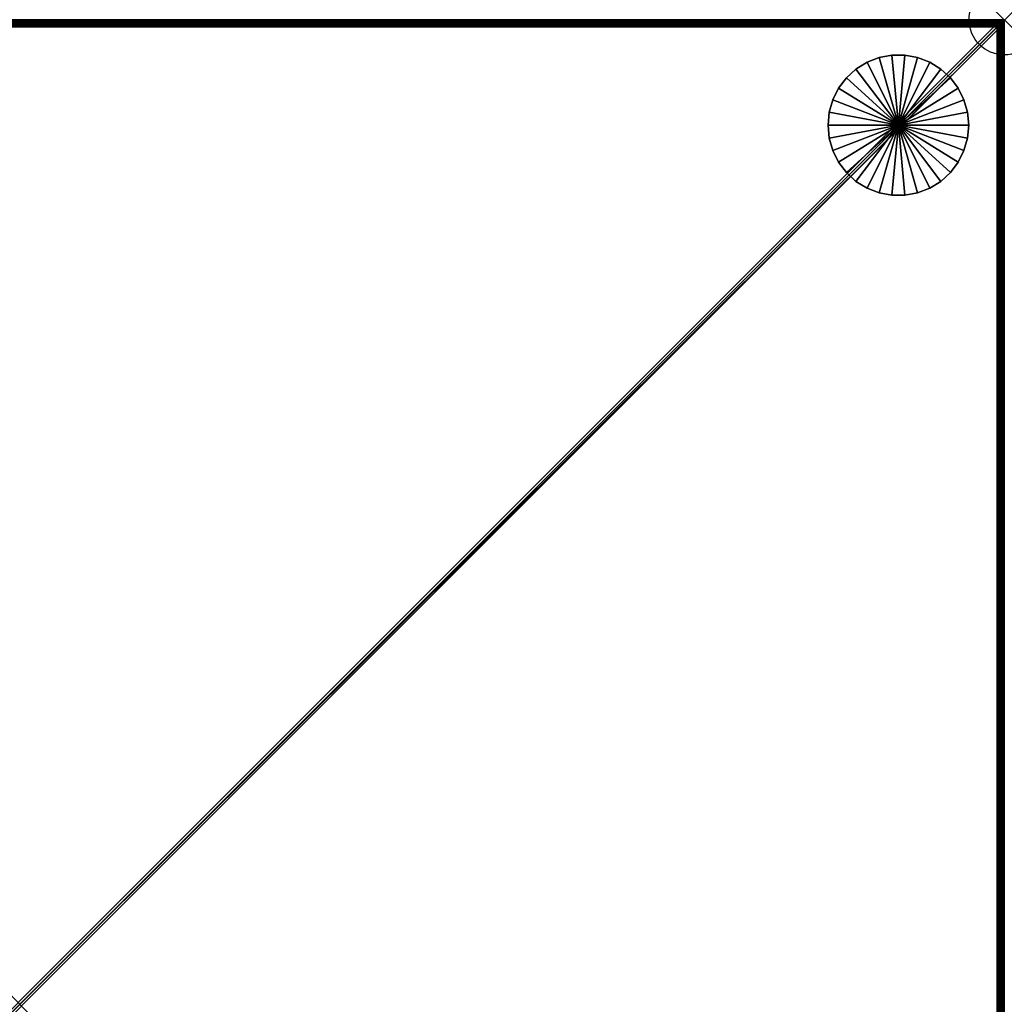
# Model space of a CAD drawing. Header units: inches. Extents: x 0 to 28, y -28 to 0.
# Tile 4 of 4: x 14 to 28, y -14 to 0. Entities that reach past the tile are written whole.
import ezdxf

# ---------------------------------------------------------------- set-up
doc = ezdxf.new("R2010")
doc.units = ezdxf.units.IN
doc.header["$MEASUREMENT"] = 0
doc.header["$PDMODE"] = 35
doc.header["$PDSIZE"] = 1
for name, color, linetype in [('A-FURN-3-NODE', 7, 'Continuous'), ('A-FURN-3-ST', 151, 'Continuous'), ('A-FURN-3-ST-LG', 252, 'Continuous')]:
    doc.layers.add(name, color=color, linetype=linetype)
doc.layers.add('A-FURN-3-ST-LM', color=7, linetype='Continuous', true_color=0xffbd7a)

msp = doc.modelspace()

# ---------------------------------------------------------------- linework, layer by layer
at = {"layer": 'A-FURN-3-NODE'}
msp.add_point((28, 0), dxfattribs=at)

# ---------------------------------------------------------------- meshes
at = {"layer": 'A-FURN-3-ST'}
mesh = msp.add_polyface(dxfattribs=at)
corners = [(28, -28, 13.5), (28, 0, 1.323), (28, -28, 1.323), (28, 0, 13.5), (0, -28, 13.5), (0, -28, 1.323), (0, 0, 13.5), (0, 0, 1.323)]
mesh.append_faces([[corners[k] for k in face] for face in [(0, 1, 3), (4, 2, 0), (6, 5, 4), (3, 7, 6), (5, 1, 2), (0, 6, 4)]], dxfattribs={"vtx0": -1})
mesh.append_faces([[corners[k] for k in face] for face in [(2, 1, 0), (5, 2, 4), (7, 5, 6), (1, 7, 3), (7, 1, 5), (3, 6, 0)]], dxfattribs={"vtx1": -1})
at = {"layer": 'A-FURN-3-ST-LG'}
mesh = msp.add_polyface(dxfattribs=at)
corners = [(26.494, -1.501, 0), (26.401, -0.505, 0), (26.586, -0.505, 0), (26.22, -0.539, 0), (26.048, -0.605, 0), (25.891, -0.702, 0), (25.755, -0.827, 0), (25.643, -0.974, 0), (25.561, -1.139, 0), (25.511, -1.317, 0), (26.401, -0.505, 0.3), (26.22, -0.539, 0.3), (26.048, -0.605, 0.3), (25.891, -0.702, 0.3), (26.586, -0.505, 0.3), (26.401, -0.505, 0.6), (26.22, -0.539, 0.6), (26.048, -0.605, 0.6), (25.891, -0.702, 0.6), (26.586, -0.505, 0.6), (26.401, -0.505, 0.9), (26.22, -0.539, 0.9), (26.048, -0.605, 0.9), (25.891, -0.702, 0.9), (26.586, -0.505, 0.9), (26.401, -0.505, 1.2), (26.22, -0.539, 1.2), (26.048, -0.605, 1.2), (25.891, -0.702, 1.2), (26.586, -0.505, 1.2), (26.401, -0.505, 1.5), (26.22, -0.539, 1.5), (26.048, -0.605, 1.5), (25.891, -0.702, 1.5), (25.755, -0.827, 1.5), (26.494, -1.501, 1.5), (25.643, -0.974, 1.5), (25.561, -1.139, 1.5), (25.511, -1.317, 1.5)]
mesh.append_faces([[corners[k] for k in face] for face in [(1, 11, 10), (3, 12, 11), (4, 13, 12), (10, 16, 15), (11, 17, 16), (12, 18, 17), (15, 21, 20), (16, 22, 21), (17, 23, 22), (20, 26, 25), (21, 27, 26), (22, 28, 27), (25, 31, 30), (26, 32, 31), (27, 33, 32), (28, 34, 33)]], dxfattribs={"vtx0": -1})
mesh.append_faces([[corners[k] for k in face] for face in [(0, 1, 2), (0, 3, 1), (0, 4, 3), (0, 5, 4), (0, 6, 5), (0, 7, 6), (0, 8, 7), (0, 9, 8), (35, 30, 31), (35, 31, 32), (35, 32, 33), (35, 33, 34), (35, 34, 36), (35, 36, 37), (35, 37, 38)]], dxfattribs={"vtx0": -1, "vtx2": -1})
mesh.append_faces([[corners[k] for k in face] for face in [(2, 1, 10), (1, 3, 11), (3, 4, 12), (4, 5, 13), (14, 10, 15), (10, 11, 16), (11, 12, 17), (12, 13, 18), (19, 15, 20), (15, 16, 21), (16, 17, 22), (17, 18, 23), (24, 20, 25), (20, 21, 26), (21, 22, 27), (22, 23, 28), (29, 25, 30), (25, 26, 31), (26, 27, 32), (27, 28, 33)]], dxfattribs={"vtx2": -1})
mesh = msp.add_polyface(dxfattribs=at)
corners = [(26.494, -1.501, 0), (27.426, -1.139, 0), (27.477, -1.317, 0), (27.344, -0.974, 0), (27.233, -0.827, 0), (27.096, -0.702, 0), (26.939, -0.605, 0), (26.767, -0.539, 0), (26.586, -0.505, 0), (27.096, -0.702, 0.3), (26.939, -0.605, 0.3), (26.767, -0.539, 0.3), (26.586, -0.505, 0.3), (26.401, -0.505, 0.3), (26.939, -0.605, 0.6), (27.096, -0.702, 0.6), (26.767, -0.539, 0.6), (26.586, -0.505, 0.6), (26.401, -0.505, 0.6), (26.939, -0.605, 0.9), (27.096, -0.702, 0.9), (26.767, -0.539, 0.9), (26.586, -0.505, 0.9), (26.401, -0.505, 0.9), (26.939, -0.605, 1.2), (27.096, -0.702, 1.2), (26.767, -0.539, 1.2), (26.586, -0.505, 1.2), (26.401, -0.505, 1.2), (26.939, -0.605, 1.5), (27.096, -0.702, 1.5), (26.767, -0.539, 1.5), (26.586, -0.505, 1.5), (26.401, -0.505, 1.5), (26.494, -1.501, 1.5), (27.477, -1.317, 1.5), (27.426, -1.139, 1.5), (27.344, -0.974, 1.5), (27.233, -0.827, 1.5)]
mesh.append_faces([[corners[k] for k in face] for face in [(5, 10, 9), (6, 11, 10), (7, 12, 11), (8, 13, 12), (9, 14, 15), (10, 16, 14), (11, 17, 16), (12, 18, 17), (15, 19, 20), (14, 21, 19), (16, 22, 21), (17, 23, 22), (20, 24, 25), (19, 26, 24), (21, 27, 26), (22, 28, 27), (25, 29, 30), (24, 31, 29), (26, 32, 31), (27, 33, 32)]], dxfattribs={"vtx0": -1})
mesh.append_faces([[corners[k] for k in face] for face in [(0, 1, 2), (0, 3, 1), (0, 4, 3), (0, 5, 4), (0, 6, 5), (0, 7, 6), (0, 8, 7), (34, 35, 36), (34, 36, 37), (34, 37, 38), (34, 38, 30), (34, 30, 29), (34, 29, 31), (34, 31, 32), (34, 32, 33)]], dxfattribs={"vtx0": -1, "vtx2": -1})
mesh.append_faces([[corners[k] for k in face] for face in [(4, 5, 9), (5, 6, 10), (6, 7, 11), (7, 8, 12), (9, 10, 14), (10, 11, 16), (11, 12, 17), (15, 14, 19), (14, 16, 21), (16, 17, 22), (20, 19, 24), (19, 21, 26), (21, 22, 27), (25, 24, 29), (24, 26, 31), (26, 27, 32)]], dxfattribs={"vtx2": -1})
mesh = msp.add_polyface(dxfattribs=at)
corners = [(26.494, -1.501, 0), (25.494, -1.501, 0), (25.511, -1.317, 0), (25.891, -0.702, 0), (25.755, -0.827, 0.3), (25.891, -0.702, 0.3), (25.755, -0.827, 0), (25.643, -0.974, 0.3), (25.643, -0.974, 0), (25.561, -1.139, 0.3), (25.561, -1.139, 0), (25.511, -1.317, 0.3), (25.494, -1.501, 0.3), (25.755, -0.827, 0.6), (25.891, -0.702, 0.6), (25.643, -0.974, 0.6), (25.561, -1.139, 0.6), (25.511, -1.317, 0.6), (25.494, -1.501, 0.6), (25.755, -0.827, 0.9), (25.891, -0.702, 0.9), (25.643, -0.974, 0.9), (25.561, -1.139, 0.9), (25.511, -1.317, 0.9), (25.494, -1.501, 0.9), (25.755, -0.827, 1.2), (25.891, -0.702, 1.2), (25.643, -0.974, 1.2), (25.561, -1.139, 1.2), (25.511, -1.317, 1.2), (25.494, -1.501, 1.2), (25.755, -0.827, 1.5), (25.643, -0.974, 1.5), (25.561, -1.139, 1.5), (25.511, -1.317, 1.5), (25.494, -1.501, 1.5), (26.494, -1.501, 1.5)]
mesh.append_faces([[corners[k] for k in face] for face in [(3, 4, 5), (6, 7, 4), (8, 9, 7), (10, 11, 9), (2, 12, 11), (5, 13, 14), (4, 15, 13), (7, 16, 15), (9, 17, 16), (11, 18, 17), (14, 19, 20), (13, 21, 19), (15, 22, 21), (16, 23, 22), (17, 24, 23), (20, 25, 26), (19, 27, 25), (21, 28, 27), (22, 29, 28), (23, 30, 29), (25, 32, 31), (27, 33, 32), (28, 34, 33), (29, 35, 34)]], dxfattribs={"vtx0": -1})
mesh.append_faces([[corners[k] for k in face] for face in [(0, 1, 2), (36, 34, 35)]], dxfattribs={"vtx0": -1, "vtx2": -1})
mesh.append_faces([[corners[k] for k in face] for face in [(3, 6, 4), (6, 8, 7), (8, 10, 9), (10, 2, 11), (2, 1, 12), (5, 4, 13), (4, 7, 15), (7, 9, 16), (9, 11, 17), (11, 12, 18), (14, 13, 19), (13, 15, 21), (15, 16, 22), (16, 17, 23), (17, 18, 24), (20, 19, 25), (19, 21, 27), (21, 22, 28), (22, 23, 29), (23, 24, 30), (26, 25, 31), (25, 27, 32), (27, 28, 33), (28, 29, 34), (29, 30, 35)]], dxfattribs={"vtx2": -1})
mesh = msp.add_polyface(dxfattribs=at)
corners = [(26.494, -1.501, 0), (27.477, -1.317, 0), (27.494, -1.501, 0), (27.477, -1.317, 0.3), (27.494, -1.501, 0.3), (27.426, -1.139, 0.3), (27.426, -1.139, 0), (27.344, -0.974, 0.3), (27.344, -0.974, 0), (27.233, -0.827, 0.3), (27.233, -0.827, 0), (27.096, -0.702, 0.3), (27.477, -1.317, 0.6), (27.494, -1.501, 0.6), (27.426, -1.139, 0.6), (27.344, -0.974, 0.6), (27.233, -0.827, 0.6), (27.096, -0.702, 0.6), (27.477, -1.317, 0.9), (27.494, -1.501, 0.9), (27.426, -1.139, 0.9), (27.344, -0.974, 0.9), (27.233, -0.827, 0.9), (27.096, -0.702, 0.9), (27.477, -1.317, 1.2), (27.494, -1.501, 1.2), (27.426, -1.139, 1.2), (27.344, -0.974, 1.2), (27.233, -0.827, 1.2), (27.096, -0.702, 1.2), (27.477, -1.317, 1.5), (27.494, -1.501, 1.5), (27.426, -1.139, 1.5), (27.344, -0.974, 1.5), (27.233, -0.827, 1.5), (27.096, -0.702, 1.5), (26.494, -1.501, 1.5)]
mesh.append_faces([[corners[k] for k in face] for face in [(2, 3, 4), (1, 5, 3), (6, 7, 5), (8, 9, 7), (10, 11, 9), (4, 12, 13), (3, 14, 12), (5, 15, 14), (7, 16, 15), (9, 17, 16), (13, 18, 19), (12, 20, 18), (14, 21, 20), (15, 22, 21), (16, 23, 22), (19, 24, 25), (18, 26, 24), (20, 27, 26), (21, 28, 27), (22, 29, 28), (25, 30, 31), (24, 32, 30), (26, 33, 32), (27, 34, 33), (28, 35, 34)]], dxfattribs={"vtx0": -1})
mesh.append_faces([[corners[k] for k in face] for face in [(0, 1, 2), (36, 31, 30)]], dxfattribs={"vtx0": -1, "vtx2": -1})
mesh.append_faces([[corners[k] for k in face] for face in [(2, 1, 3), (1, 6, 5), (6, 8, 7), (8, 10, 9), (4, 3, 12), (3, 5, 14), (5, 7, 15), (7, 9, 16), (9, 11, 17), (13, 12, 18), (12, 14, 20), (14, 15, 21), (15, 16, 22), (16, 17, 23), (19, 18, 24), (18, 20, 26), (20, 21, 27), (21, 22, 28), (22, 23, 29), (25, 24, 30), (24, 26, 32), (26, 27, 33), (27, 28, 34), (28, 29, 35)]], dxfattribs={"vtx2": -1})
mesh = msp.add_polyface(dxfattribs=at)
corners = [(26.494, -1.501, 0), (25.511, -1.684, 0), (25.494, -1.501, 0), (25.511, -1.684, 0.3), (25.494, -1.501, 0.3), (25.561, -1.862, 0.3), (25.561, -1.862, 0), (25.643, -2.027, 0.3), (25.643, -2.027, 0), (25.755, -2.174, 0.3), (25.755, -2.174, 0), (25.891, -2.299, 0.3), (25.891, -2.299, 0), (25.511, -1.684, 0.6), (25.494, -1.501, 0.6), (25.561, -1.862, 0.6), (25.643, -2.027, 0.6), (25.755, -2.174, 0.6), (25.891, -2.299, 0.6), (25.511, -1.684, 0.9), (25.494, -1.501, 0.9), (25.561, -1.862, 0.9), (25.643, -2.027, 0.9), (25.755, -2.174, 0.9), (25.891, -2.299, 0.9), (25.511, -1.684, 1.2), (25.494, -1.501, 1.2), (25.561, -1.862, 1.2), (25.643, -2.027, 1.2), (25.755, -2.174, 1.2), (25.891, -2.299, 1.2), (25.511, -1.684, 1.5), (25.494, -1.501, 1.5), (25.561, -1.862, 1.5), (25.643, -2.027, 1.5), (25.755, -2.174, 1.5), (25.891, -2.299, 1.5), (26.494, -1.501, 1.5)]
mesh.append_faces([[corners[k] for k in face] for face in [(2, 3, 4), (1, 5, 3), (6, 7, 5), (8, 9, 7), (10, 11, 9), (4, 13, 14), (3, 15, 13), (5, 16, 15), (7, 17, 16), (9, 18, 17), (14, 19, 20), (13, 21, 19), (15, 22, 21), (16, 23, 22), (17, 24, 23), (20, 25, 26), (19, 27, 25), (21, 28, 27), (22, 29, 28), (23, 30, 29), (26, 31, 32), (25, 33, 31), (27, 34, 33), (28, 35, 34), (29, 36, 35)]], dxfattribs={"vtx0": -1})
mesh.append_faces([[corners[k] for k in face] for face in [(0, 1, 2), (37, 32, 31)]], dxfattribs={"vtx0": -1, "vtx2": -1})
mesh.append_faces([[corners[k] for k in face] for face in [(2, 1, 3), (1, 6, 5), (6, 8, 7), (8, 10, 9), (10, 12, 11), (4, 3, 13), (3, 5, 15), (5, 7, 16), (7, 9, 17), (9, 11, 18), (14, 13, 19), (13, 15, 21), (15, 16, 22), (16, 17, 23), (17, 18, 24), (20, 19, 25), (19, 21, 27), (21, 22, 28), (22, 23, 29), (23, 24, 30), (26, 25, 31), (25, 27, 33), (27, 28, 34), (28, 29, 35)]], dxfattribs={"vtx2": -1})
mesh = msp.add_polyface(dxfattribs=at)
corners = [(26.494, -1.501, 0), (25.561, -1.862, 0), (25.511, -1.684, 0), (25.643, -2.027, 0), (25.755, -2.174, 0), (25.891, -2.299, 0), (26.048, -2.396, 0), (26.22, -2.462, 0), (26.401, -2.496, 0), (26.586, -2.496, 0), (26.048, -2.396, 0.3), (25.891, -2.299, 0.3), (26.22, -2.462, 0.3), (26.401, -2.496, 0.3), (26.586, -2.496, 0.3), (26.048, -2.396, 0.6), (25.891, -2.299, 0.6), (26.22, -2.462, 0.6), (26.401, -2.496, 0.6), (26.586, -2.496, 0.6), (26.048, -2.396, 0.9), (25.891, -2.299, 0.9), (26.22, -2.462, 0.9), (26.401, -2.496, 0.9), (26.586, -2.496, 0.9), (26.048, -2.396, 1.2), (25.891, -2.299, 1.2), (26.22, -2.462, 1.2), (26.401, -2.496, 1.2), (26.586, -2.496, 1.2), (25.755, -2.174, 1.2), (25.891, -2.299, 1.5), (26.048, -2.396, 1.5), (26.22, -2.462, 1.5), (26.401, -2.496, 1.5), (26.586, -2.496, 1.5), (26.494, -1.501, 1.5), (25.511, -1.684, 1.5), (25.561, -1.862, 1.5), (25.643, -2.027, 1.5), (25.755, -2.174, 1.5)]
mesh.append_faces([[corners[k] for k in face] for face in [(5, 10, 11), (6, 12, 10), (7, 13, 12), (8, 14, 13), (11, 15, 16), (10, 17, 15), (12, 18, 17), (13, 19, 18), (16, 20, 21), (15, 22, 20), (17, 23, 22), (18, 24, 23), (21, 25, 26), (20, 27, 25), (22, 28, 27), (23, 29, 28), (26, 32, 31), (25, 33, 32), (27, 34, 33), (28, 35, 34)]], dxfattribs={"vtx0": -1})
mesh.append_faces([[corners[k] for k in face] for face in [(0, 1, 2), (0, 3, 1), (0, 4, 3), (0, 5, 4), (0, 6, 5), (0, 7, 6), (0, 8, 7), (0, 9, 8), (36, 37, 38), (36, 38, 39), (36, 39, 40), (36, 40, 31), (36, 31, 32), (36, 32, 33), (36, 33, 34)]], dxfattribs={"vtx0": -1, "vtx2": -1})
mesh.append_faces([[corners[k] for k in face] for face in [(5, 6, 10), (6, 7, 12), (7, 8, 13), (11, 10, 15), (10, 12, 17), (12, 13, 18), (16, 15, 20), (15, 17, 22), (17, 18, 23), (21, 20, 25), (20, 22, 27), (22, 23, 28), (30, 26, 31), (26, 25, 32), (25, 27, 33), (27, 28, 34)]], dxfattribs={"vtx2": -1})
mesh = msp.add_polyface(dxfattribs=at)
corners = [(26.494, -1.501, 0), (26.767, -2.462, 0), (26.586, -2.496, 0), (26.939, -2.396, 0), (27.096, -2.299, 0), (27.233, -2.174, 0), (27.344, -2.027, 0), (27.426, -1.862, 0), (27.477, -1.684, 0), (26.401, -2.496, 0), (26.586, -2.496, 0.3), (26.767, -2.462, 0.3), (26.939, -2.396, 0.3), (27.096, -2.299, 0.3), (27.233, -2.174, 0.3), (26.401, -2.496, 0.3), (26.586, -2.496, 0.6), (26.767, -2.462, 0.6), (26.939, -2.396, 0.6), (27.096, -2.299, 0.6), (26.401, -2.496, 0.6), (26.586, -2.496, 0.9), (26.767, -2.462, 0.9), (26.939, -2.396, 0.9), (27.096, -2.299, 0.9), (26.401, -2.496, 0.9), (26.586, -2.496, 1.2), (26.767, -2.462, 1.2), (26.939, -2.396, 1.2), (27.096, -2.299, 1.2), (26.401, -2.496, 1.2), (26.586, -2.496, 1.5), (26.767, -2.462, 1.5), (26.939, -2.396, 1.5), (27.096, -2.299, 1.5), (26.494, -1.501, 1.5), (26.401, -2.496, 1.5), (27.233, -2.174, 1.5), (27.344, -2.027, 1.5), (27.426, -1.862, 1.5), (27.477, -1.684, 1.5)]
mesh.append_faces([[corners[k] for k in face] for face in [(2, 11, 10), (1, 12, 11), (3, 13, 12), (4, 14, 13), (10, 17, 16), (11, 18, 17), (12, 19, 18), (16, 22, 21), (17, 23, 22), (18, 24, 23), (21, 27, 26), (22, 28, 27), (23, 29, 28), (26, 32, 31), (27, 33, 32), (28, 34, 33)]], dxfattribs={"vtx0": -1})
mesh.append_faces([[corners[k] for k in face] for face in [(0, 1, 2), (0, 3, 1), (0, 4, 3), (0, 5, 4), (0, 6, 5), (0, 7, 6), (0, 8, 7), (35, 36, 31), (35, 31, 32), (35, 32, 33), (35, 33, 34), (35, 34, 37), (35, 37, 38), (35, 38, 39), (35, 39, 40)]], dxfattribs={"vtx0": -1, "vtx2": -1})
mesh.append_faces([[corners[k] for k in face] for face in [(9, 2, 10), (2, 1, 11), (1, 3, 12), (3, 4, 13), (15, 10, 16), (10, 11, 17), (11, 12, 18), (12, 13, 19), (20, 16, 21), (16, 17, 22), (17, 18, 23), (18, 19, 24), (25, 21, 26), (21, 22, 27), (22, 23, 28), (23, 24, 29), (30, 26, 31), (26, 27, 32), (27, 28, 33), (28, 29, 34)]], dxfattribs={"vtx2": -1})
mesh = msp.add_polyface(dxfattribs=at)
corners = [(26.494, -1.501, 0), (27.494, -1.501, 0), (27.477, -1.684, 0), (27.096, -2.299, 0), (27.233, -2.174, 0), (27.233, -2.174, 0.3), (27.344, -2.027, 0.3), (27.344, -2.027, 0), (27.426, -1.862, 0.3), (27.426, -1.862, 0), (27.477, -1.684, 0.3), (27.494, -1.501, 0.3), (27.096, -2.299, 0.3), (27.233, -2.174, 0.6), (27.096, -2.299, 0.6), (27.344, -2.027, 0.6), (27.426, -1.862, 0.6), (27.477, -1.684, 0.6), (27.494, -1.501, 0.6), (27.233, -2.174, 0.9), (27.096, -2.299, 0.9), (27.344, -2.027, 0.9), (27.426, -1.862, 0.9), (27.477, -1.684, 0.9), (27.494, -1.501, 0.9), (27.233, -2.174, 1.2), (27.096, -2.299, 1.2), (27.344, -2.027, 1.2), (27.426, -1.862, 1.2), (27.477, -1.684, 1.2), (27.494, -1.501, 1.2), (27.233, -2.174, 1.5), (27.096, -2.299, 1.5), (27.344, -2.027, 1.5), (27.426, -1.862, 1.5), (27.477, -1.684, 1.5), (27.494, -1.501, 1.5), (26.494, -1.501, 1.5)]
mesh.append_faces([[corners[k] for k in face] for face in [(4, 6, 5), (7, 8, 6), (9, 10, 8), (2, 11, 10), (12, 13, 14), (5, 15, 13), (6, 16, 15), (8, 17, 16), (10, 18, 17), (14, 19, 20), (13, 21, 19), (15, 22, 21), (16, 23, 22), (17, 24, 23), (20, 25, 26), (19, 27, 25), (21, 28, 27), (22, 29, 28), (23, 30, 29), (26, 31, 32), (25, 33, 31), (27, 34, 33), (28, 35, 34), (29, 36, 35)]], dxfattribs={"vtx0": -1})
mesh.append_faces([[corners[k] for k in face] for face in [(0, 1, 2), (37, 35, 36)]], dxfattribs={"vtx0": -1, "vtx2": -1})
mesh.append_faces([[corners[k] for k in face] for face in [(3, 4, 5), (4, 7, 6), (7, 9, 8), (9, 2, 10), (2, 1, 11), (12, 5, 13), (5, 6, 15), (6, 8, 16), (8, 10, 17), (10, 11, 18), (14, 13, 19), (13, 15, 21), (15, 16, 22), (16, 17, 23), (17, 18, 24), (20, 19, 25), (19, 21, 27), (21, 22, 28), (22, 23, 29), (23, 24, 30), (26, 25, 31), (25, 27, 33), (27, 28, 34), (28, 29, 35), (29, 30, 36)]], dxfattribs={"vtx2": -1})
at = {"layer": 'A-FURN-3-ST-LM'}
mesh = msp.add_polyface(dxfattribs=at)
corners = [(0.072, -0.044, 13.983), (0.059, -0.042, 13.98), (0.078, -0.068, 13.994), (0.081, -0.062, 13.992), (0.09, -0.08, 13.998), (0.1, -0.1, 14), (0.04, -0.04, 13.971), (0.061, -0.058, 13.988), (0.08, -0.08, 13.997), (0.008, -0.036, 13.931), (0.002, -0.037, 13.9), (0.002, -0.051, 13.92), (0, -0.05, 13.9), (0.008, -0.054, 13.938), (0.024, -0.045, 13.961), (0.017, -0.058, 13.956), (0.029, -0.065, 13.971), (0.05, -0.063, 13.985), (0.044, -0.072, 13.983), (0.062, -0.081, 13.992), (0.075, -0.083, 13.997), (0.08, -0.09, 13.998), (0.002, -0.037, 13.5), (0, -0.05, 13.5), (27.95, 0, 13.5), (0, -27.95, 13.5), (27.928, -0.044, 13.983), (27.919, -0.062, 13.992), (27.9, -0.1, 14), (0.08, -27.91, 13.998), (0.062, -27.919, 13.992), (0.029, -27.935, 13.971), (0.017, -27.942, 13.956), (0.008, -27.946, 13.938), (0, -27.95, 13.9)]
mesh.append_faces([[corners[k] for k in face] for face in [(0, 1, 2), (0, 2, 3), (3, 2, 4), (4, 2, 5), (1, 6, 7), (1, 7, 2), (2, 7, 8), (2, 8, 5), (9, 10, 11), (11, 10, 12), (11, 13, 9), (9, 13, 14), (13, 15, 14), (14, 15, 16), (14, 16, 17), (17, 16, 18), (17, 18, 19), (17, 19, 20), (20, 19, 21), (20, 21, 5), (20, 5, 8), (7, 6, 17), (17, 6, 14), (8, 7, 17), (20, 8, 17), (10, 22, 12), (12, 22, 23), (26, 0, 3), (27, 3, 4), (28, 4, 5), (23, 25, 12), (29, 5, 21), (29, 21, 19), (30, 19, 18), (31, 18, 16), (32, 16, 15), (32, 15, 13), (33, 13, 11), (34, 11, 12)]])
mesh.append_faces([[corners[k] for k in face] for face in [(23, 24, 25)]], dxfattribs={"vtx0": -1, "vtx1": -1})
mesh = msp.add_polyface(dxfattribs=at)
corners = [(0.05, 0, 13.9), (0.037, -0.002, 13.9), (0.051, -0.002, 13.92), (0.035, -0.008, 13.93), (0.054, -0.008, 13.938), (0.044, -0.022, 13.958), (0.058, -0.017, 13.956), (0.065, -0.029, 13.971), (0.059, -0.042, 13.98), (0.072, -0.044, 13.983), (0.025, -0.007, 13.9), (0.021, -0.021, 13.939), (0.04, -0.04, 13.971), (0.015, -0.015, 13.9), (0.007, -0.025, 13.9), (0.008, -0.036, 13.931), (0.002, -0.037, 13.9), (0.024, -0.045, 13.961), (0.05, 0, 13.5), (0.037, -0.002, 13.5), (0.025, -0.007, 13.5), (0.015, -0.015, 13.5), (0.007, -0.025, 13.5), (0.002, -0.037, 13.5), (0, -0.05, 13.5), (27.95, 0, 13.5), (27.95, 0, 13.9), (27.949, -0.002, 13.92), (27.946, -0.008, 13.938), (27.935, -0.029, 13.971), (27.928, -0.044, 13.983)]
mesh.append_faces([[corners[k] for k in face] for face in [(0, 1, 2), (2, 1, 3), (2, 3, 4), (4, 3, 5), (4, 5, 6), (6, 5, 7), (7, 5, 8), (7, 8, 9), (1, 10, 3), (3, 10, 11), (3, 11, 5), (5, 11, 12), (5, 12, 8), (10, 13, 11), (11, 13, 14), (11, 14, 15), (15, 14, 16), (15, 17, 11), (11, 17, 12), (0, 18, 1), (1, 18, 19), (1, 19, 10), (10, 19, 20), (10, 20, 13), (13, 20, 21), (13, 21, 14), (14, 21, 22), (14, 22, 16), (16, 22, 23), (0, 26, 18), (27, 0, 2), (27, 2, 4), (28, 4, 6), (29, 6, 7), (30, 7, 9)]])
mesh.append_faces([[corners[k] for k in face] for face in [(23, 18, 24)]], dxfattribs={"vtx0": -1, "vtx1": -1})
mesh.append_faces([[corners[k] for k in face] for face in [(24, 18, 25), (18, 22, 21), (18, 21, 20)]], dxfattribs={"vtx0": -1, "vtx2": -1})
mesh.append_faces([[corners[k] for k in face] for face in [(23, 22, 18)]], dxfattribs={"vtx1": -1, "vtx2": -1})
mesh.append_faces([[corners[k] for k in face] for face in [(20, 19, 18)]], dxfattribs={"vtx2": -1})
mesh = msp.add_polyface(dxfattribs=at)
corners = [(0, -27.95, 13.5), (27.95, 0, 13.5), (28, -0.05, 13.5), (0.05, 0, 13.5), (27.95, 0, 13.9), (0.05, 0, 13.9), (27.949, -0.002, 13.92), (0.054, -0.008, 13.938), (27.946, -0.008, 13.938), (0.058, -0.017, 13.956), (27.942, -0.017, 13.956), (27.935, -0.029, 13.971), (0.065, -0.029, 13.971), (27.928, -0.044, 13.983), (0.081, -0.062, 13.992), (27.919, -0.062, 13.992), (0.09, -0.08, 13.998), (27.91, -0.08, 13.998), (27.9, -0.1, 14), (27.956, -0.072, 13.983), (27.958, -0.059, 13.98), (27.932, -0.078, 13.994), (27.938, -0.081, 13.992), (27.92, -0.09, 13.998), (27.96, -0.04, 13.971), (27.942, -0.061, 13.988), (27.92, -0.08, 13.997), (27.963, -0.002, 13.9), (27.964, -0.008, 13.931), (27.955, -0.024, 13.961), (27.937, -0.05, 13.985), (27.917, -0.075, 13.997), (27.963, -0.002, 13.5), (27.956, -27.928, 13.983), (27.938, -27.919, 13.992), (27.9, -27.9, 14), (0.1, -0.1, 14)]
mesh.append_faces([[corners[k] for k in face] for face in [(3, 4, 1), (4, 5, 6), (6, 7, 8), (8, 9, 10), (10, 9, 11), (11, 12, 13), (13, 14, 15), (15, 16, 17), (17, 16, 18), (19, 20, 21), (19, 21, 22), (22, 21, 23), (23, 21, 18), (20, 24, 25), (20, 25, 21), (21, 25, 26), (21, 26, 18), (6, 27, 4), (6, 8, 28), (28, 8, 29), (8, 10, 29), (29, 10, 11), (29, 11, 30), (30, 11, 13), (30, 13, 15), (30, 15, 31), (31, 15, 17), (31, 17, 18), (31, 18, 26), (25, 24, 30), (30, 24, 29), (26, 25, 30), (31, 26, 30), (27, 32, 4), (4, 32, 1), (33, 19, 22), (34, 22, 23), (35, 23, 18), (18, 36, 35)]])
mesh.append_faces([[corners[k] for k in face] for face in [(0, 1, 2)]], dxfattribs={"vtx0": -1, "vtx1": -1, "vtx2": -1})
mesh = msp.add_polyface(dxfattribs=at)
corners = [(0, -27.95, 13.5), (28, -0.05, 13.5), (0.05, -28, 13.5), (27.95, -28, 13.5), (0.05, -28, 13.9), (27.95, -28, 13.9), (0.051, -27.998, 13.92), (27.946, -27.992, 13.938), (0.054, -27.992, 13.938), (27.942, -27.983, 13.956), (0.058, -27.983, 13.956), (0.065, -27.971, 13.971), (27.935, -27.971, 13.971), (0.072, -27.956, 13.983), (27.919, -27.938, 13.992), (0.081, -27.938, 13.992), (27.91, -27.92, 13.998), (0.09, -27.92, 13.998), (0.1, -27.9, 14), (0.044, -27.928, 13.983), (0.042, -27.941, 13.98), (0.068, -27.922, 13.994), (0.062, -27.919, 13.992), (0.08, -27.91, 13.998), (0.04, -27.96, 13.971), (0.058, -27.939, 13.988), (0.08, -27.92, 13.997), (0.036, -27.992, 13.931), (0.037, -27.998, 13.9), (0.045, -27.976, 13.961), (0.063, -27.95, 13.985), (0.083, -27.925, 13.997), (0.037, -27.998, 13.5), (0.1, -0.1, 14), (0.062, -0.081, 13.992), (0.044, -0.072, 13.983), (27.9, -27.9, 14)]
mesh.append_faces([[corners[k] for k in face] for face in [(3, 4, 2), (4, 5, 6), (6, 7, 8), (8, 9, 10), (10, 9, 11), (11, 12, 13), (13, 14, 15), (15, 16, 17), (17, 16, 18), (19, 20, 21), (19, 21, 22), (22, 21, 23), (23, 21, 18), (20, 24, 25), (20, 25, 21), (21, 25, 26), (21, 26, 18), (27, 28, 6), (6, 28, 4), (6, 8, 27), (27, 8, 29), (8, 10, 29), (29, 10, 11), (29, 11, 30), (30, 11, 13), (30, 13, 15), (30, 15, 31), (31, 15, 17), (31, 17, 18), (31, 18, 26), (25, 24, 30), (30, 24, 29), (26, 25, 30), (31, 26, 30), (28, 32, 4), (4, 32, 2), (18, 33, 23), (23, 34, 22), (22, 35, 19), (36, 33, 18)]])
mesh.append_faces([[corners[k] for k in face] for face in [(0, 1, 2)]], dxfattribs={"vtx0": -1, "vtx1": -1, "vtx2": -1})
mesh = msp.add_polyface(dxfattribs=at)
corners = [(0.05, -28, 13.5), (28, -0.05, 13.5), (28, -27.95, 13.5), (27.928, -27.956, 13.983), (27.941, -27.958, 13.98), (27.922, -27.932, 13.994), (27.919, -27.938, 13.992), (27.91, -27.92, 13.998), (27.9, -27.9, 14), (27.96, -27.96, 13.971), (27.939, -27.942, 13.988), (27.92, -27.92, 13.997), (27.992, -27.964, 13.931), (27.998, -27.963, 13.9), (27.998, -27.949, 13.92), (28, -27.95, 13.9), (27.992, -27.946, 13.938), (27.976, -27.955, 13.961), (27.983, -27.942, 13.956), (27.971, -27.935, 13.971), (27.95, -27.937, 13.985), (27.956, -27.928, 13.983), (27.938, -27.919, 13.992), (27.925, -27.917, 13.997), (27.92, -27.91, 13.998), (27.998, -27.963, 13.5), (0.072, -27.956, 13.983), (27.935, -27.971, 13.971), (0.081, -27.938, 13.992), (0.1, -27.9, 14), (28, -0.05, 13.9), (27.992, -0.054, 13.938), (27.983, -0.058, 13.956), (27.971, -0.065, 13.971), (27.938, -0.081, 13.992), (27.92, -0.09, 13.998)]
mesh.append_faces([[corners[k] for k in face] for face in [(3, 4, 5), (3, 5, 6), (6, 5, 7), (7, 5, 8), (4, 9, 10), (4, 10, 5), (5, 10, 11), (5, 11, 8), (12, 13, 14), (14, 13, 15), (14, 16, 12), (12, 16, 17), (16, 18, 17), (17, 18, 19), (17, 19, 20), (20, 19, 21), (20, 21, 22), (20, 22, 23), (23, 22, 24), (23, 24, 8), (23, 8, 11), (10, 9, 20), (20, 9, 17), (11, 10, 20), (23, 11, 20), (13, 25, 15), (15, 25, 2), (26, 27, 3), (26, 3, 6), (28, 6, 7), (29, 7, 8), (15, 30, 14), (14, 31, 16), (16, 32, 18), (18, 32, 19), (19, 33, 21), (21, 34, 22), (22, 35, 24), (24, 35, 8), (1, 15, 2)]])
mesh.append_faces([[corners[k] for k in face] for face in [(0, 1, 2)]], dxfattribs={"vtx0": -1, "vtx2": -1})
mesh = msp.add_polyface(dxfattribs=at)
corners = [(27.963, -0.002, 13.5), (27.975, -0.007, 13.5), (27.95, 0, 13.5), (27.985, -0.015, 13.5), (27.993, -0.025, 13.5), (27.998, -0.037, 13.5), (28, -0.05, 13.5), (28, -0.05, 13.9), (27.998, -0.037, 13.9), (27.998, -0.051, 13.92), (27.992, -0.035, 13.93), (27.992, -0.054, 13.938), (27.978, -0.044, 13.958), (27.983, -0.058, 13.956), (27.971, -0.065, 13.971), (27.958, -0.059, 13.98), (27.956, -0.072, 13.983), (27.993, -0.025, 13.9), (27.979, -0.021, 13.939), (27.96, -0.04, 13.971), (27.985, -0.015, 13.9), (27.975, -0.007, 13.9), (27.964, -0.008, 13.931), (27.963, -0.002, 13.9), (27.949, -0.002, 13.92), (27.955, -0.024, 13.961), (27.998, -27.949, 13.92), (27.992, -27.946, 13.938), (27.971, -27.935, 13.971), (27.956, -27.928, 13.983), (28, -27.95, 13.9)]
mesh.append_faces([[corners[k] for k in face] for face in [(7, 8, 9), (9, 8, 10), (9, 10, 11), (11, 10, 12), (11, 12, 13), (13, 12, 14), (14, 12, 15), (14, 15, 16), (8, 17, 10), (10, 17, 18), (10, 18, 12), (12, 18, 19), (12, 19, 15), (17, 20, 18), (18, 20, 21), (18, 21, 22), (22, 21, 23), (22, 23, 24), (22, 25, 18), (18, 25, 19), (7, 6, 8), (8, 6, 5), (8, 5, 17), (17, 5, 4), (17, 4, 20), (20, 4, 3), (20, 3, 21), (21, 3, 1), (21, 1, 23), (23, 1, 0), (26, 7, 9), (26, 9, 11), (27, 11, 13), (28, 13, 14), (29, 14, 16), (7, 30, 6)]])
mesh.append_faces([[corners[k] for k in face] for face in [(2, 1, 3), (2, 3, 4), (2, 5, 6)]], dxfattribs={"vtx0": -1, "vtx2": -1})
mesh.append_faces([[corners[k] for k in face] for face in [(0, 1, 2)]], dxfattribs={"vtx1": -1})
mesh.append_faces([[corners[k] for k in face] for face in [(4, 5, 2)]], dxfattribs={"vtx1": -1, "vtx2": -1})

doc.saveas('drawing.dxf')
